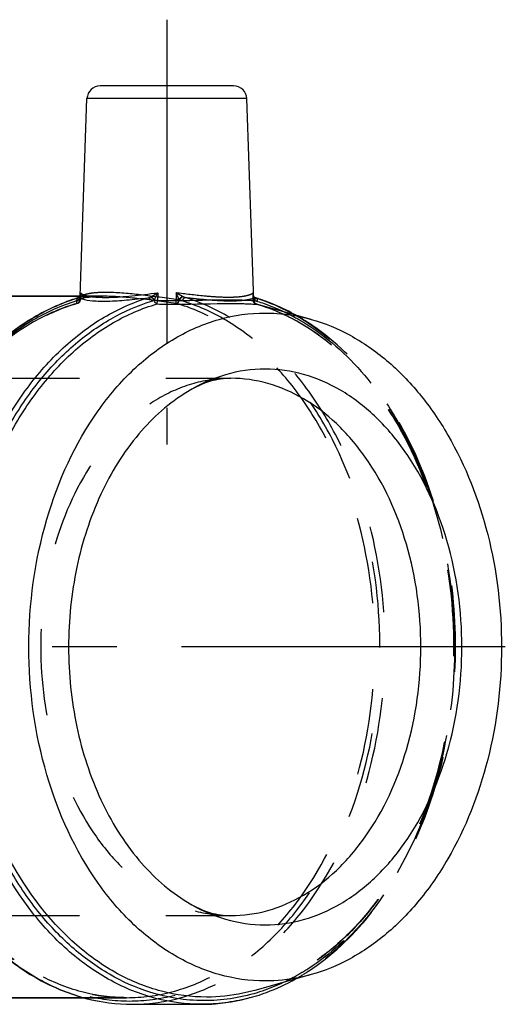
# Model space of a CAD drawing. Header units: millimetres. Extents: x 439 to 560, y 465 to 540.
# Tile 9 of 9: x 523 to 560, y 465 to 540. Entities that reach past the tile are written whole.
import ezdxf

# ---------------------------------------------------------------- set-up
doc = ezdxf.new("R2010")
doc.units = ezdxf.units.MM
doc.header["$LTSCALE"] = 65.185185
doc.linetypes.add('CENTER', pattern=[0.6, 0.375, -0.075, 0.075, -0.075])
doc.linetypes.add('HIDDEN', pattern=[0.2, 0.1, -0.1])
for name, color, linetype in [('ACHSEN_S', 7, 'CONTINUOUS'), ('KOERPER', 7, 'CONTINUOUS'), ('KONST.EL_MIT_GEO', 7, 'CONTINUOUS')]:
    doc.layers.add(name, color=color, linetype=linetype)

msp = doc.modelspace()

# ---------------------------------------------------------------- linework, layer by layer
at = {"layer": 'ACHSEN_S', "color": 2, "linetype": 'CENTER'}
msp.add_line((559.598, 492.295), (438.931, 492.295), dxfattribs=at)
at = {"layer": 'KOERPER', "color": 2, "linetype": 'CENTER'}
msp.add_line((534.043, 539.695), (534.043, 507.595), dxfattribs=at)
at = {"layer": 'KOERPER', "color": 7, "linetype": 'Continuous'}
for p, q in [((527.488, 518.795), (528.009, 533.73)), ((540.609, 518.481), (540.077, 533.73)), ((527.487, 518.795), (502.577, 518.795)), ((527.78, 465.795), (502.577, 465.795)), ((531.421, 465.295), (536.661, 465.295))]:
    msp.add_line(p, q, dxfattribs=at)
at = {"layer": 'KOERPER', "color": 8, "linetype": 'HIDDEN'}
for p, q in [((527.482, 518.642), (527.488, 518.795)), ((529.203, 518.795), (527.487, 518.795)), ((531.002, 465.795), (527.78, 465.795))]:
    msp.add_line(p, q, dxfattribs=at)
at = {"layer": 'KONST.EL_MIT_GEO', "color": 7, "linetype": 'Continuous'}
for p, q in [((539.077, 534.695), (529.009, 534.695)), ((540.077, 533.73), (528.009, 533.73)), ((502.577, 518.795), (527.487, 518.795)), ((527.352, 518.681), (527.351, 518.681)), ((527.361, 518.684), (527.352, 518.681)), ((527.394, 518.687), (527.354, 518.675)), ((527.53, 518.941), (527.534, 519.059)), ((532.8, 518.747), (532.815, 518.755)), ((533.349, 519.059), (533.331, 518.49)), ((540.654, 518.725), (540.646, 518.732)), ((540.666, 518.715), (540.654, 518.725)), ((540.95, 518.612), (540.935, 518.617)), ((533.071, 518.496), (533.086, 518.505)), ((540.657, 518.505), (540.672, 518.496)), ((540.812, 518.205), (540.789, 518.212)), ((544.936, 517.05), (540.814, 518.205)), ((540.861, 518.416), (540.877, 518.411)), ((544.936, 467.539), (540.679, 466.346)), ((502.577, 465.795), (527.78, 465.795)), ((536.661, 465.295), (536.661, 465.295))]:
    msp.add_line(p, q, dxfattribs=at)
at = {"layer": 'KONST.EL_MIT_GEO', "color": 8, "linetype": 'HIDDEN'}
for p, q in [((527.47, 518.581), (527.456, 518.556)), ((527.48, 518.615), (527.47, 518.581)), ((527.482, 518.639), (527.48, 518.615)), ((527.482, 518.642), (527.482, 518.64)), ((527.487, 518.795), (529.203, 518.795)), ((527.519, 518.546), (527.53, 518.941)), ((534.737, 519.059), (534.753, 518.545)), ((540.57, 518.491), (540.552, 519.059)), ((540.606, 518.755), (540.613, 518.747)), ((527.303, 518.267), (527.303, 518.267)), ((527.456, 518.556), (527.454, 518.553)), ((540.786, 518.212), (540.785, 518.213)), ((540.814, 518.205), (540.796, 518.21)), ((507.88, 512.595), (538.869, 512.595)), ((507.88, 471.995), (538.869, 471.995)), ((544.718, 467.789), (544.747, 467.808)), ((527.78, 465.795), (531.002, 465.795)), ((540.683, 466.347), (540.68, 466.347)), ((531.421, 465.295), (531.421, 465.295))]:
    msp.add_line(p, q, dxfattribs=at)
at = {"layer": 'KONST.EL_MIT_GEO', "color": 7, "linetype": 'Continuous'}
for points in [[(527.445, 518.737), (527.42, 518.716), (527.39, 518.697), (527.361, 518.684)], [(527.457, 518.749), (527.455, 518.747), (527.452, 518.743), (527.448, 518.74), (527.445, 518.737)], [(527.533, 518.982), (527.532, 518.965), (527.53, 518.935), (527.525, 518.908), (527.52, 518.881), (527.513, 518.856), (527.505, 518.832), (527.495, 518.81), (527.485, 518.79), (527.474, 518.772), (527.461, 518.755), (527.457, 518.749)], [(540.646, 518.732), (540.642, 518.736), (540.632, 518.746), (540.623, 518.757), (540.614, 518.77), (540.605, 518.783), (540.598, 518.795)], [(540.691, 518.699), (540.679, 518.706), (540.666, 518.715)], [(540.632, 518.373), (540.618, 518.414), (540.611, 518.459), (540.609, 518.477)], [(540.81, 518.206), (540.81, 518.206), (540.809, 518.206), (540.808, 518.207), (540.805, 518.208), (540.802, 518.209), (540.798, 518.21), (540.792, 518.213), (540.784, 518.216), (540.774, 518.221), (540.76, 518.228), (540.742, 518.24), (540.72, 518.255), (540.697, 518.276), (540.673, 518.303), (540.651, 518.335), (540.632, 518.373)]]:
    msp.add_lwpolyline(points, dxfattribs=at)
at = {"layer": 'KONST.EL_MIT_GEO', "color": 8, "linetype": 'HIDDEN'}
for points in [[(527.454, 518.553), (527.45, 518.548), (527.46, 518.556), (527.488, 518.573), (527.533, 518.595), (527.594, 518.619), (527.674, 518.645), (527.77, 518.671), (527.883, 518.695), (528.013, 518.719), (528.159, 518.739), (528.323, 518.757), (528.503, 518.772), (528.701, 518.784), (528.915, 518.791), (529.146, 518.794)], [(540.565, 518.885), (540.561, 518.905), (540.558, 518.926), (540.555, 518.948), (540.553, 518.97), (540.553, 518.982)], [(540.582, 518.83), (540.576, 518.847), (540.57, 518.866), (540.565, 518.885)], [(540.598, 518.795), (540.597, 518.798), (540.589, 518.813), (540.582, 518.83)]]:
    msp.add_lwpolyline(points, dxfattribs=at)
at = {"layer": 'KONST.EL_MIT_GEO', "color": 7, "linetype": 'Continuous'}
for centre, radius, start, end in [((529.009, 533.695), 1, 89.99958, 177.99998), ((539.077, 533.695), 1, 2.00002, 90.00042), ((531.598, 504.766), 14.549, 106.97005, 107.84902), ((527.394, 518.54), 0.147, 90.02944, 106.84105), ((527.302, 518.878), 0.212, 295.62296, 298.71539), ((527.512, 518.664), 0.0994, 123.23085, 132.61729), ((527.345, 518.871), 0.177, 320.78582, 328.80521), ((527.292, 518.903), 0.239, 328.85237, 331.99684), ((525.764, 519.038), 1.771, 358.1894, 0.68684), ((541.236, 518.816), 0.656, 201.40412, 203.57623), ((536.485, 504.767), 14.547, 72.18404, 73.0177), ((540.69, 518.539), 0.148, 62.93788, 72.88156), ((532.602, 519.334), 0.96, 287.04333, 299.25403), ((540.762, 516.697), 1.807, 93.8492, 94.88121), ((541.162, 518.784), 0.575, 203.57693, 206.00546), ((540.845, 515.522), 2.985, 93.61942, 93.91221), ((541.105, 518.756), 0.512, 206.00669, 208.67634), ((541.073, 518.442), 0.421, 171.46226, 175.76404), ((540.32, 518.663), 0.369, 334.85536, 341.34825), ((540.333, 518.64), 0.368, 336.94595, 343.30639), ((541.122, 519.303), 0.924, 240.80354, 244.84146), ((541.143, 519.347), 0.972, 244.82435, 246.81924), ((541.148, 519.356), 0.983, 246.81282, 253.01981), ((540.477, 518.453), 0.385, 354.52642, 1.6605)]:
    msp.add_arc(centre, radius, start, end, dxfattribs=at)
at = {"layer": 'KONST.EL_MIT_GEO', "color": 8, "linetype": 'HIDDEN'}
for centre, radius, start, end in [((527.941, 517.436), 1.242, 110.47586, 112.45048), ((534.145, 516.793), 2.261, 60.35635, 61.40954), ((542.322, 519.038), 1.77, 179.31302, 181.81191), ((542.211, 519.034), 1.659, 181.7816, 185.83941), ((540.69, 518.54), 0.146, 72.88156, 89.96055), ((527.262, 518.409), 0.148, 270.00336, 285.99656), ((527.283, 518.7), 0.223, 312.67152, 319.12808), ((533.609, 517.125), 1.977, 45.52876, 46.28112), ((540.868, 518.501), 0.3, 181.80241, 253.90361), ((535.532, 502.7), 16.829, 57.12282, 60.74879), ((535.285, 502.309), 17.291, 56.82097, 57.13736), ((535.5, 481.944), 16.892, 299.28135, 303.07221)]:
    msp.add_arc(centre, radius, start, end, dxfattribs=at)
at = {"layer": 'KONST.EL_MIT_GEO', "color": 7, "linetype": 'Continuous'}
for points, knots in [([(527.138, 518.614), (525.976, 518.24), (523.676, 517.165), (520.59, 514.765), (517.88, 511.634), (514.811, 506.522), (512.409, 498.956), (511.948, 489.313), (513.871, 480.022), (517.428, 473.277), (521.268, 469.205), (524.431, 466.985), (527.853, 465.608), (530.247, 465.295), (531.421, 465.295)], [0, 0, 0, 0, 0.053473, 0.10992, 0.169962, 0.233679, 0.369925, 0.512378, 0.652011, 0.780803, 0.839993, 0.895684, 0.948608, 1, 1, 1, 1]), ([(527.354, 518.675), (526.194, 518.317), (523.894, 517.274), (520.799, 514.911), (518.071, 511.806), (514.967, 506.705), (512.522, 499.124), (512.023, 489.439), (513.923, 480.096), (517.472, 473.309), (521.308, 469.215), (524.462, 466.988), (527.871, 465.609), (530.253, 465.295), (531.421, 465.295)], [0, 0, 0, 0, 0.053053, 0.109185, 0.169043, 0.232711, 0.369184, 0.512146, 0.652354, 0.781519, 0.84073, 0.896295, 0.948958, 1, 1, 1, 1]), ([(536.661, 465.295), (535.492, 465.295), (533.108, 465.609), (529.697, 466.991), (526.542, 469.22), (522.704, 473.32), (519.156, 480.114), (517.261, 489.466), (517.768, 499.156), (520.221, 506.739), (523.333, 511.837), (526.067, 514.938), (529.167, 517.294), (531.47, 518.332), (532.631, 518.686)], [0, 0, 0, 0, 0.051048, 0.10372, 0.159298, 0.218526, 0.34773, 0.487972, 0.630945, 0.767393, 0.831037, 0.890865, 0.946968, 1, 1, 1, 1]), ([(527.394, 518.687), (527.402, 518.683), (527.437, 518.665), (527.473, 518.649), (527.501, 518.638)], [0, 0, 0, 0, 0.231299, 1, 1, 1, 1]), ([(527.482, 518.759), (527.476, 518.751), (527.453, 518.726), (527.426, 518.704), (527.404, 518.692)], [0, 0, 0, 0, 0.271298, 1, 1, 1, 1]), ([(527.501, 518.638), (527.511, 518.633), (527.555, 518.617), (527.6, 518.602), (527.634, 518.592)], [0, 0, 0, 0, 0.234175, 1, 1, 1, 1]), ([(527.534, 519.059), (527.541, 519.051), (527.575, 519.013), (527.618, 518.984), (527.652, 518.964)], [0, 0, 0, 0, 0.213713, 1, 1, 1, 1]), ([(527.634, 518.592), (527.888, 518.516), (528.535, 518.433), (529.662, 518.418), (531.069, 518.51), (532.089, 518.622), (532.631, 518.686)], [0, 0, 0, 0, 0.158126, 0.386949, 0.673677, 1, 1, 1, 1]), ([(527.652, 518.964), (527.744, 518.912), (527.989, 518.83), (528.433, 518.751), (529.014, 518.708), (530.016, 518.705), (531.479, 518.819), (532.697, 518.973), (533.349, 519.059)], [0, 0, 0, 0, 0.054939, 0.133516, 0.235247, 0.358364, 0.656948, 1, 1, 1, 1]), ([(532.631, 518.686), (532.689, 518.686), (532.814, 518.61), (532.869, 518.486), (532.884, 518.416)], [0, 0, 0, 0, 0.44729, 1, 1, 1, 1]), ([(532.8, 518.747), (532.827, 518.74), (532.944, 518.69), (533.033, 518.586), (533.071, 518.496)], [0, 0, 0, 0, 0.228829, 1, 1, 1, 1]), ([(532.815, 518.755), (532.859, 518.779), (533.038, 518.878), (533.215, 518.981), (533.349, 519.059)], [0, 0, 0, 0, 0.244167, 1, 1, 1, 1]), ([(532.815, 518.755), (532.842, 518.748), (532.957, 518.697), (533.048, 518.597), (533.087, 518.51)], [0, 0, 0, 0, 0.230812, 1, 1, 1, 1]), ([(533.087, 518.51), (533.11, 518.553), (533.203, 518.734), (533.287, 518.918), (533.349, 519.059)], [0, 0, 0, 0, 0.240273, 1, 1, 1, 1]), ([(540.646, 518.732), (540.656, 518.723), (540.695, 518.668), (540.686, 518.594), (540.67, 518.545)], [0, 0, 0, 0, 0.216024, 1, 1, 1, 1]), ([(540.654, 518.725), (540.663, 518.717), (540.699, 518.675), (540.701, 518.614), (540.694, 518.572)], [0, 0, 0, 0, 0.224282, 1, 1, 1, 1]), ([(543.756, 517.382), (543.529, 517.509), (542.626, 517.987), (541.675, 518.378), (540.95, 518.612)], [0, 0, 0, 0, 0.253872, 1, 1, 1, 1]), ([(532.765, 466.21), (531.704, 466.544), (529.601, 467.488), (526.74, 469.585), (524.18, 472.325), (521.192, 476.824), (518.637, 483.575), (517.626, 492.383), (518.677, 501.181), (521.264, 507.911), (524.274, 512.383), (526.847, 515.098), (529.716, 517.168), (531.822, 518.092), (532.884, 518.416)], [0, 0, 0, 0, 0.052279, 0.10732, 0.165711, 0.227593, 0.360239, 0.500429, 0.64054, 0.772973, 0.834714, 0.89295, 0.947844, 1, 1, 1, 1]), ([(537.043, 465.842), (535.894, 465.842), (533.549, 466.152), (530.196, 467.516), (527.096, 469.716), (523.328, 473.761), (519.857, 480.458), (518.024, 489.664), (518.561, 499.188), (521.012, 506.623), (524.104, 511.603), (526.814, 514.619), (529.881, 516.895), (532.154, 517.881), (533.299, 518.212)], [0, 0, 0, 0, 0.051081, 0.103794, 0.159436, 0.218747, 0.34815, 0.488561, 0.631577, 0.76788, 0.831392, 0.891077, 0.947048, 1, 1, 1, 1]), ([(533.3, 518.212), (533.274, 518.219), (533.16, 518.279), (533.1, 518.409), (533.086, 518.505)], [0, 0, 0, 0, 0.219895, 1, 1, 1, 1]), ([(533.087, 518.501), (533.104, 518.5), (533.186, 518.495), (533.267, 518.492), (533.331, 518.49)], [0, 0, 0, 0, 0.213849, 1, 1, 1, 1]), ([(533.299, 518.212), (533.804, 518.197), (535.658, 518.185), (537.51, 518.249), (538.856, 518.249)], [0, 0, 0, 0, 0.273144, 1, 1, 1, 1]), ([(533.3, 518.212), (533.314, 518.245), (533.322, 518.34), (533.33, 518.432), (533.331, 518.49)], [0, 0, 0, 0, 0.375957, 1, 1, 1, 1]), ([(533.331, 518.49), (533.819, 518.477), (535.604, 518.465), (537.388, 518.533), (538.685, 518.533)], [0, 0, 0, 0, 0.273434, 1, 1, 1, 1]), ([(538.685, 518.533), (538.885, 518.533), (539.47, 518.529), (540.055, 518.509), (540.439, 518.484)], [0, 0, 0, 0, 0.341785, 1, 1, 1, 1]), ([(538.856, 518.249), (539.019, 518.249), (539.323, 518.248), (539.746, 518.241), (540.104, 518.23), (540.391, 518.218), (540.585, 518.207), (540.701, 518.201), (540.761, 518.197), (540.797, 518.196), (540.819, 518.196), (540.826, 518.196), (540.833, 518.197), (540.826, 518.204), (540.819, 518.204), (540.813, 518.205)], [0, 0, 0, 0, 0.243655, 0.456733, 0.636399, 0.780786, 0.888186, 0.927506, 0.957142, 0.977191, 0.983657, 0.987779, 0.989609, 0.990748, 1, 1, 1, 1]), ([(540.439, 518.484), (540.464, 518.483), (540.505, 518.48), (540.563, 518.475), (540.587, 518.478), (540.609, 518.474), (540.609, 518.478)], [0, 0, 0, 0, 0.436605, 0.749301, 0.936867, 1, 1, 1, 1]), ([(540.877, 518.411), (541.048, 518.359), (541.734, 518.134), (542.403, 517.858), (542.893, 517.625)], [0, 0, 0, 0, 0.247626, 1, 1, 1, 1]), ([(541.468, 467.058), (540.296, 467.058), (537.898, 467.398), (534.495, 468.886), (531.388, 471.273), (527.683, 475.635), (524.469, 482.747), (523.184, 492.295), (524.469, 501.843), (527.683, 508.954), (531.388, 513.316), (534.495, 515.703), (537.898, 517.191), (540.296, 517.531), (541.468, 517.531)], [0, 0, 0, 0, 0.05173, 0.105334, 0.162249, 0.223216, 0.356475, 0.5, 0.643525, 0.776784, 0.837751, 0.894666, 0.94827, 1, 1, 1, 1]), ([(541.468, 517.531), (541.758, 517.531), (542.927, 517.491), (544.089, 517.287), (544.935, 517.05)], [0, 0, 0, 0, 0.248661, 1, 1, 1, 1]), ([(544.935, 517.05), (545.956, 516.764), (547.985, 515.923), (550.757, 513.988), (553.244, 511.421), (556.154, 507.164), (558.651, 500.725), (559.653, 492.295), (558.651, 483.865), (556.154, 477.425), (553.244, 473.168), (550.757, 470.601), (547.985, 468.666), (545.956, 467.825), (544.935, 467.539)], [0, 0, 0, 0, 0.052119, 0.106946, 0.165137, 0.226885, 0.359521, 0.5, 0.640479, 0.773115, 0.834863, 0.893054, 0.947881, 1, 1, 1, 1]), ([(541.468, 513.295), (540.459, 513.295), (538.392, 512.991), (536.494, 512.13), (535.599, 511.585)], [0, 0, 0, 0, 0.490525, 1, 1, 1, 1]), ([(541.468, 471.295), (542.443, 471.295), (544.438, 471.578), (547.27, 472.816), (549.856, 474.802), (552.938, 478.432), (555.613, 484.35), (556.682, 492.295), (555.613, 500.24), (552.938, 506.158), (549.856, 509.787), (547.27, 511.773), (544.438, 513.012), (542.443, 513.295), (541.468, 513.295)], [0, 0, 0, 0, 0.05173, 0.105334, 0.162249, 0.223216, 0.356476, 0.5, 0.643524, 0.776784, 0.837751, 0.894666, 0.94827, 1, 1, 1, 1]), ([(538.869, 512.595), (538.356, 512.595), (537.201, 512.415), (536.145, 511.918), (535.599, 511.585)], [0, 0, 0, 0, 0.44501, 1, 1, 1, 1]), ([(538.869, 471.995), (539.811, 471.995), (541.74, 472.268), (544.477, 473.465), (546.977, 475.385), (549.957, 478.894), (552.542, 484.614), (553.576, 492.295), (552.542, 499.975), (549.957, 505.696), (546.977, 509.204), (544.477, 511.124), (541.74, 512.321), (539.811, 512.595), (538.869, 512.595)], [0, 0, 0, 0, 0.05173, 0.105334, 0.162249, 0.223216, 0.356476, 0.5, 0.643524, 0.776784, 0.837751, 0.894666, 0.94827, 1, 1, 1, 1]), ([(535.599, 511.585), (534.214, 510.742), (531.623, 508.413), (528.801, 503.801), (527.02, 498.283), (526.413, 492.295), (527.02, 486.306), (528.801, 480.788), (531.623, 476.177), (534.214, 473.847), (535.599, 473.004)], [0, 0, 0, 0, 0.109978, 0.231535, 0.362978, 0.5, 0.637022, 0.768465, 0.890022, 1, 1, 1, 1]), ([(535.599, 473.004), (536.145, 472.672), (537.201, 472.174), (538.356, 471.995), (538.869, 471.995)], [0, 0, 0, 0, 0.554959, 1, 1, 1, 1]), ([(535.599, 473.004), (536.494, 472.459), (538.392, 471.598), (540.459, 471.295), (541.468, 471.295)], [0, 0, 0, 0, 0.509475, 1, 1, 1, 1]), ([(544.935, 467.539), (544.651, 467.459), (543.515, 467.182), (542.342, 467.058), (541.468, 467.058)], [0, 0, 0, 0, 0.25239, 1, 1, 1, 1]), ([(540.822, 465.937), (541.074, 466.015), (542.085, 466.362), (543.059, 466.817), (543.762, 467.21)], [0, 0, 0, 0, 0.246636, 1, 1, 1, 1]), ([(542.893, 466.964), (542.726, 466.885), (542.061, 466.583), (541.374, 466.33), (540.852, 466.171)], [0, 0, 0, 0, 0.252666, 1, 1, 1, 1]), ([(540.852, 466.171), (539.548, 465.773), (536.805, 465.356), (534.066, 465.8), (532.765, 466.21)], [0, 0, 0, 0, 0.499819, 1, 1, 1, 1]), ([(536.661, 465.295), (537.01, 465.295), (538.416, 465.349), (539.813, 465.621), (540.822, 465.937)], [0, 0, 0, 0, 0.248536, 1, 1, 1, 1]), ([(540.68, 466.347), (540.382, 466.263), (539.191, 465.971), (537.96, 465.842), (537.043, 465.842)], [0, 0, 0, 0, 0.252373, 1, 1, 1, 1])]:
    msp.add_open_spline(points, degree=3, knots=knots, dxfattribs=at)
at = {"layer": 'KONST.EL_MIT_GEO', "color": 8, "linetype": 'HIDDEN'}
for points, knots in [([(527.351, 518.681), (527.31, 518.668), (527.234, 518.594), (527.221, 518.495), (527.222, 518.443)], [0, 0, 0, 0, 0.447753, 1, 1, 1, 1]), ([(527.445, 518.737), (527.434, 518.727), (527.394, 518.667), (527.412, 518.587), (527.434, 518.536)], [0, 0, 0, 0, 0.208677, 1, 1, 1, 1]), ([(527.457, 518.749), (527.447, 518.738), (527.413, 518.677), (527.429, 518.602), (527.451, 518.554)], [0, 0, 0, 0, 0.219606, 1, 1, 1, 1]), ([(529.415, 519.084), (529.142, 519.084), (528.662, 519.068), (528.112, 518.995), (527.783, 518.897), (527.601, 518.817), (527.484, 518.712), (527.482, 518.641)], [0, 0, 0, 0, 0.399644, 0.699728, 0.810704, 0.896037, 1, 1, 1, 1]), ([(527.638, 518.642), (527.627, 518.639), (527.582, 518.626), (527.539, 518.611), (527.507, 518.6)], [0, 0, 0, 0, 0.26491, 1, 1, 1, 1]), ([(527.794, 518.681), (527.78, 518.678), (527.728, 518.666), (527.676, 518.653), (527.638, 518.642)], [0, 0, 0, 0, 0.262921, 1, 1, 1, 1]), ([(529.197, 518.795), (528.931, 518.794), (528.461, 518.781), (527.993, 518.724), (527.794, 518.681)], [0, 0, 0, 0, 0.566335, 1, 1, 1, 1]), ([(534.744, 518.261), (533.75, 518.388), (531.912, 518.638), (530.057, 518.795), (529.203, 518.795)], [0, 0, 0, 0, 0.539746, 1, 1, 1, 1]), ([(534.753, 518.545), (533.796, 518.674), (532.025, 518.926), (530.238, 519.084), (529.415, 519.084)], [0, 0, 0, 0, 0.539978, 1, 1, 1, 1]), ([(531.421, 465.295), (532.59, 465.295), (534.974, 465.609), (538.385, 466.991), (541.541, 469.221), (545.379, 473.321), (548.926, 480.116), (550.821, 489.468), (550.313, 499.159), (547.859, 506.742), (544.747, 511.84), (542.012, 514.94), (538.911, 517.296), (536.608, 518.333), (535.448, 518.687)], [0, 0, 0, 0, 0.051049, 0.103723, 0.159302, 0.218532, 0.34774, 0.487987, 0.630963, 0.767411, 0.831052, 0.890875, 0.946973, 1, 1, 1, 1]), ([(535.227, 518.779), (535.187, 518.801), (535.022, 518.893), (534.859, 518.987), (534.737, 519.059)], [0, 0, 0, 0, 0.24636, 1, 1, 1, 1]), ([(534.976, 518.554), (534.955, 518.594), (534.871, 518.761), (534.794, 518.93), (534.737, 519.059)], [0, 0, 0, 0, 0.243148, 1, 1, 1, 1]), ([(540.552, 519.059), (540.502, 518.994), (540.299, 518.888), (539.91, 518.788), (539.348, 518.721), (538.635, 518.7), (537.79, 518.73), (536.473, 518.835), (535.445, 518.966), (534.737, 519.059)], [0, 0, 0, 0, 0.041968, 0.110444, 0.206352, 0.32821, 0.473018, 0.636603, 1, 1, 1, 1]), ([(535.227, 518.779), (535.203, 518.77), (535.102, 518.717), (535.019, 518.63), (534.976, 518.554)], [0, 0, 0, 0, 0.230463, 1, 1, 1, 1]), ([(535.264, 518.759), (535.237, 518.752), (535.127, 518.707), (535.037, 518.616), (534.994, 518.536)], [0, 0, 0, 0, 0.232233, 1, 1, 1, 1]), ([(535.448, 518.687), (535.393, 518.687), (535.275, 518.62), (535.219, 518.507), (535.201, 518.443)], [0, 0, 0, 0, 0.447572, 1, 1, 1, 1]), ([(540.69, 518.686), (540.604, 518.639), (540.378, 518.563), (539.76, 518.447), (538.704, 518.409), (537.182, 518.491), (536.055, 518.615), (535.448, 518.687)], [0, 0, 0, 0, 0.055802, 0.134308, 0.356518, 0.652973, 1, 1, 1, 1]), ([(540.69, 518.686), (541.851, 518.332), (544.154, 517.294), (547.254, 514.938), (549.988, 511.837), (553.1, 506.739), (555.554, 499.157), (556.061, 489.466), (554.165, 480.114), (550.618, 473.32), (546.78, 469.22), (543.624, 466.991), (540.213, 465.609), (537.829, 465.295), (536.661, 465.295)], [0, 0, 0, 0, 0.05303, 0.109131, 0.168955, 0.232599, 0.369049, 0.512024, 0.652268, 0.781473, 0.8407, 0.896279, 0.948951, 1, 1, 1, 1]), ([(540.552, 519.059), (540.541, 518.983), (540.54, 518.872), (540.589, 518.776), (540.606, 518.755)], [0, 0, 0, 0, 0.739254, 1, 1, 1, 1]), ([(527.259, 518.26), (526.113, 517.93), (523.835, 516.943), (520.761, 514.664), (518.045, 511.644), (514.946, 506.656), (512.489, 499.207), (511.948, 489.665), (513.784, 480.441), (517.262, 473.73), (521.036, 469.677), (524.142, 467.472), (527.502, 466.106), (529.851, 465.795), (531.002, 465.795)], [0, 0, 0, 0, 0.052947, 0.108913, 0.168591, 0.232099, 0.368396, 0.511414, 0.651832, 0.781244, 0.840558, 0.896202, 0.948918, 1, 1, 1, 1]), ([(527.222, 518.443), (526.072, 518.092), (523.79, 517.064), (520.718, 514.73), (518.009, 511.658), (514.925, 506.607), (512.494, 499.095), (511.991, 489.493), (513.869, 480.228), (517.384, 473.496), (521.186, 469.434), (524.312, 467.225), (527.694, 465.856), (531.212, 465.391), (534.731, 465.856), (538.112, 467.225), (541.238, 469.435), (545.04, 473.497), (548.555, 480.229), (550.432, 489.495), (549.929, 499.096), (547.498, 506.608), (544.414, 511.659), (541.705, 514.731), (538.633, 517.064), (536.351, 518.092), (535.201, 518.443)], [0, 0, 0, 0, 0.026515, 0.054567, 0.08448, 0.116302, 0.184526, 0.256013, 0.326136, 0.390739, 0.420354, 0.448143, 0.474479, 0.500004, 0.525528, 0.551865, 0.579655, 0.609269, 0.673873, 0.743996, 0.815483, 0.883706, 0.915527, 0.945438, 0.973487, 1, 1, 1, 1]), ([(531.002, 465.795), (529.862, 465.795), (527.531, 466.104), (524.196, 467.464), (521.106, 469.662), (517.342, 473.713), (513.869, 480.43), (512.036, 489.668), (512.578, 499.225), (515.036, 506.683), (518.133, 511.673), (520.841, 514.688), (523.9, 516.957), (526.164, 517.939), (527.303, 518.267)], [0, 0, 0, 0, 0.050687, 0.103087, 0.158544, 0.217803, 0.347418, 0.488268, 0.631758, 0.768394, 0.831959, 0.891583, 0.947364, 1, 1, 1, 1]), ([(527.321, 518.506), (527.286, 518.481), (527.223, 518.427), (527.217, 518.339), (527.229, 518.308)], [0, 0, 0, 0, 0.566752, 1, 1, 1, 1]), ([(527.303, 518.267), (527.362, 518.284), (527.473, 518.358), (527.517, 518.484), (527.519, 518.546)], [0, 0, 0, 0, 0.500095, 1, 1, 1, 1]), ([(527.303, 518.267), (527.348, 518.28), (527.431, 518.366), (527.44, 518.477), (527.434, 518.536)], [0, 0, 0, 0, 0.443748, 1, 1, 1, 1]), ([(527.519, 518.546), (527.519, 518.547), (527.51, 518.547), (527.5, 518.55), (527.477, 518.552), (527.461, 518.553), (527.451, 518.554)], [0, 0, 0, 0, 0.068328, 0.261104, 0.574997, 1, 1, 1, 1]), ([(531.002, 465.795), (532.154, 465.795), (534.503, 466.106), (537.863, 467.473), (540.969, 469.677), (544.744, 473.73), (548.221, 480.441), (550.057, 489.666), (549.516, 499.208), (547.058, 506.657), (543.959, 511.645), (541.243, 514.665), (538.169, 516.944), (535.891, 517.93), (534.744, 518.261)], [0, 0, 0, 0, 0.051082, 0.103798, 0.159443, 0.218758, 0.348171, 0.488591, 0.631608, 0.767905, 0.831412, 0.891089, 0.947053, 1, 1, 1, 1]), ([(534.743, 518.261), (534.738, 518.271), (534.737, 518.305), (534.736, 518.398), (534.745, 518.483), (534.753, 518.545)], [0, 0, 0, 0, 0.117639, 0.341198, 1, 1, 1, 1]), ([(534.743, 518.261), (534.802, 518.261), (534.927, 518.34), (534.981, 518.465), (534.994, 518.536)], [0, 0, 0, 0, 0.446921, 1, 1, 1, 1]), ([(534.976, 518.554), (534.959, 518.553), (534.885, 518.549), (534.811, 518.546), (534.753, 518.545)], [0, 0, 0, 0, 0.222603, 1, 1, 1, 1]), ([(540.568, 518.491), (540.568, 518.495), (540.59, 518.493), (540.598, 518.497), (540.608, 518.497)], [0, 0, 0, 0, 0.259253, 1, 1, 1, 1]), ([(540.609, 518.478), (540.609, 518.481), (540.59, 518.483), (540.58, 518.488), (540.57, 518.491)], [0, 0, 0, 0, 0.271376, 1, 1, 1, 1]), ([(540.786, 518.212), (540.727, 518.229), (540.616, 518.303), (540.572, 518.429), (540.57, 518.49)], [0, 0, 0, 0, 0.49902, 1, 1, 1, 1]), ([(540.785, 518.213), (541.844, 517.907), (543.95, 517.015), (546.825, 514.978), (549.407, 512.281), (552.432, 507.81), (555.023, 501.056), (556.052, 492.221), (554.989, 483.394), (552.371, 476.658), (549.328, 472.21), (546.735, 469.534), (543.851, 467.52), (541.742, 466.645), (540.683, 466.347)], [0, 0, 0, 0, 0.051843, 0.106526, 0.164699, 0.226525, 0.359481, 0.500337, 0.641124, 0.773894, 0.835602, 0.893656, 0.948234, 1, 1, 1, 1]), ([(540.789, 518.212), (541.855, 517.903), (543.974, 517.006), (546.864, 514.96), (549.455, 512.258), (552.483, 507.787), (555.075, 501.04), (556.103, 492.219), (555.04, 483.406), (552.42, 476.677), (549.373, 472.231), (546.771, 469.549), (543.872, 467.527), (541.75, 466.647), (540.683, 466.347)], [0, 0, 0, 0, 0.052177, 0.107078, 0.165348, 0.227165, 0.359878, 0.500338, 0.640729, 0.773254, 0.834953, 0.893104, 0.947902, 1, 1, 1, 1]), ([(542.893, 517.625), (543.045, 517.553), (543.653, 517.252), (544.242, 516.911), (544.672, 516.635)], [0, 0, 0, 0, 0.247256, 1, 1, 1, 1]), ([(544.672, 516.635), (546.39, 515.535), (549.591, 512.552), (553.075, 506.73), (555.271, 499.804), (556.021, 492.306), (555.276, 484.807), (553.083, 477.878), (549.602, 472.051), (546.402, 469.064), (544.684, 467.961)], [0, 0, 0, 0, 0.110284, 0.231961, 0.363247, 0.499927, 0.636615, 0.767921, 0.88964, 1, 1, 1, 1]), ([(544.747, 467.808), (546.471, 468.935), (549.675, 471.96), (553.157, 477.828), (555.347, 484.78), (556.092, 492.294), (555.347, 499.808), (553.157, 506.761), (549.675, 512.629), (546.471, 515.654), (544.748, 516.781)], [0, 0, 0, 0, 0.110838, 0.232633, 0.363705, 0.5, 0.636295, 0.767369, 0.889164, 1, 1, 1, 1]), ([(538.869, 512.595), (537.926, 512.595), (535.997, 512.321), (533.26, 511.124), (530.76, 509.204), (527.78, 505.696), (525.195, 499.975), (524.161, 492.295), (525.195, 484.614), (527.78, 478.894), (530.76, 475.385), (533.26, 473.465), (535.997, 472.268), (537.926, 471.995), (538.869, 471.995)], [0, 0, 0, 0, 0.05173, 0.105334, 0.162249, 0.223216, 0.356476, 0.5, 0.643524, 0.776784, 0.837751, 0.894666, 0.94827, 1, 1, 1, 1]), ([(544.684, 467.961), (544.538, 467.868), (543.957, 467.507), (543.354, 467.183), (542.893, 466.964)], [0, 0, 0, 0, 0.252975, 1, 1, 1, 1])]:
    msp.add_open_spline(points, degree=3, knots=knots, dxfattribs=at)
for points in [[(527.467, 518.584), (527.445, 518.575), (527.423, 518.565), (527.402, 518.554)], [(527.533, 518.982), (527.529, 518.837), (527.51, 518.687), (527.451, 518.554)], [(527.482, 518.639), (527.482, 518.624), (527.485, 518.608), (527.491, 518.594)], [(527.491, 518.594), (527.497, 518.577), (527.506, 518.56), (527.518, 518.546)], [(535.448, 518.687), (535.383, 518.702), (535.321, 518.726), (535.264, 518.759)], [(540.561, 518.865), (540.569, 518.789), (540.582, 518.713), (540.604, 518.639)], [(540.606, 518.755), (540.621, 518.75), (540.634, 518.742), (540.646, 518.732)], [(540.613, 518.747), (540.628, 518.743), (540.642, 518.735), (540.654, 518.725)], [(540.613, 518.747), (540.634, 518.722), (540.661, 518.701), (540.69, 518.686)], [(527.434, 518.536), (527.368, 518.496), (527.296, 518.465), (527.222, 518.443)], [(527.229, 518.308), (527.236, 518.291), (527.247, 518.275), (527.259, 518.26)], [(527.262, 518.261), (527.307, 518.268), (527.351, 518.286), (527.389, 518.312)], [(527.402, 518.554), (527.374, 518.54), (527.347, 518.524), (527.321, 518.506)], [(527.389, 518.312), (527.461, 518.363), (527.513, 518.456), (527.518, 518.545)], [(535.201, 518.443), (535.129, 518.465), (535.059, 518.496), (534.994, 518.536)], [(540.785, 518.213), (540.754, 518.222), (540.725, 518.243), (540.704, 518.269)]]:
    msp.add_open_spline(points, degree=3, dxfattribs=at)
at = {"layer": 'KONST.EL_MIT_GEO', "color": 7, "linetype": 'Continuous'}
for points in [[(527.496, 518.779), (527.481, 518.772), (527.468, 518.761), (527.457, 518.749)], [(527.482, 518.759), (527.474, 518.756), (527.465, 518.752), (527.458, 518.747)], [(527.519, 518.827), (527.514, 518.814), (527.509, 518.802), (527.503, 518.79)], [(527.534, 519.059), (527.545, 518.982), (527.545, 518.9), (527.519, 518.827)], [(532.631, 518.686), (532.689, 518.699), (532.746, 518.72), (532.8, 518.747)], [(540.604, 518.639), (540.61, 518.618), (540.617, 518.597), (540.625, 518.577)], [(540.694, 518.572), (540.692, 518.56), (540.689, 518.547), (540.686, 518.535)], [(540.757, 518.67), (540.767, 518.665), (540.777, 518.658), (540.786, 518.651)], [(540.786, 518.651), (540.796, 518.643), (540.804, 518.634), (540.812, 518.624)], [(540.812, 518.624), (540.828, 518.603), (540.84, 518.578), (540.848, 518.553)], [(540.659, 518.37), (540.652, 518.404), (540.651, 518.439), (540.653, 518.474)], [(540.67, 518.331), (540.666, 518.344), (540.662, 518.357), (540.659, 518.37)], [(540.704, 518.269), (540.69, 518.288), (540.679, 518.309), (540.67, 518.331)], [(540.848, 518.553), (540.857, 518.524), (540.861, 518.494), (540.862, 518.464)]]:
    msp.add_open_spline(points, degree=3, dxfattribs=at)

doc.saveas('drawing.dxf')
